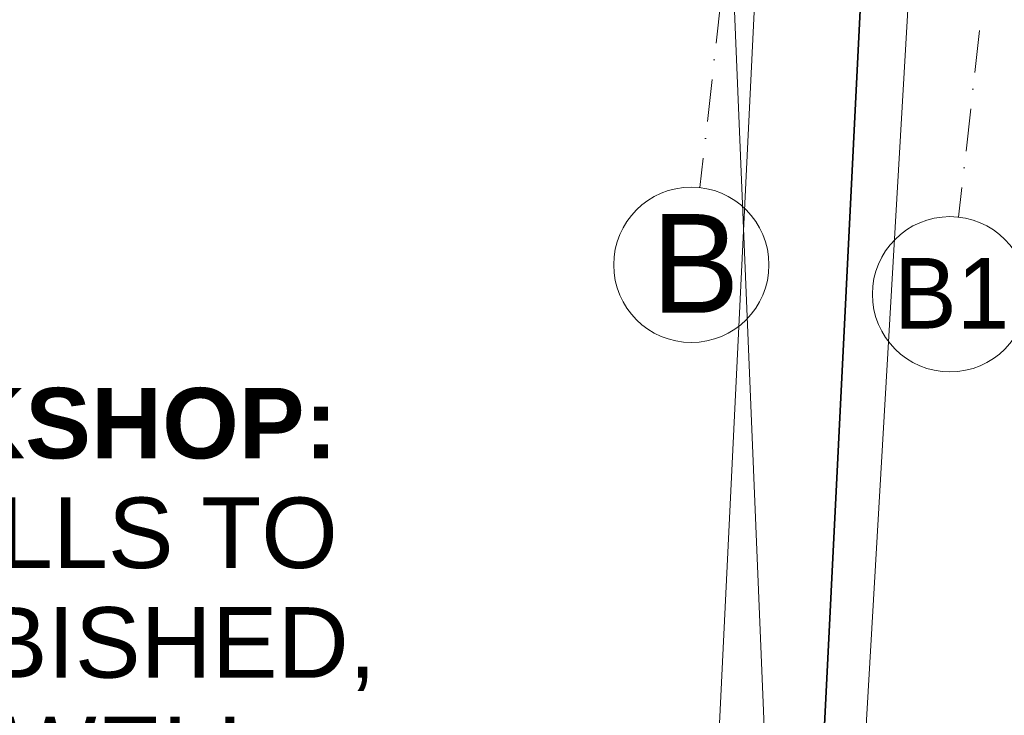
# Model space of a CAD drawing. Header units: millimetres. Extents: x -738537 to 1850049, y -250217 to 604013.
# Tile 24 of 220: x -622895 to -619407, y 76888 to 79352. Entities that reach past the tile are written whole.
import ezdxf

# ---------------------------------------------------------------- set-up
doc = ezdxf.new("R2010")
doc.units = ezdxf.units.MM
doc.header["$MEASUREMENT"] = 0
doc.set_wipeout_variables(frame=1)
doc.linetypes.add('Dot & Dashed', pattern=[280, 150, -60, 0, -70])
doc.linetypes.add('Wipeout_Contour', pattern=[1000, 0, -1000])
for name, color, linetype, lineweight in [('C-GRID _Pen_No__5', 4, 'Continuous', 5), ('C_TEXT GA_Pen_No__6', 7, 'Continuous', 5), ('P_Pen_No__250', 255, 'Continuous', 13), ('PALLISADE FENCE_Pen_No__1', 214, 'Continuous', 35), ('TOPO_Pen_No__128', 9, 'Continuous', 0)]:
    doc.layers.add(name, color=color, linetype=linetype, lineweight=lineweight)
doc.layers.add('MARKETING', color=7, linetype='Continuous')
doc.layers.add('MARKETING_Pen_No__7', color=7, linetype='Continuous', lineweight=5, true_color=0x9f07ff)
doc.styles.add('GENERATED_STYLE_1', font='GOTHIC.TTF')
doc.styles.add('GENERATED_STYLE_6', font='arialbd.ttf')

# ---------------------------------------------------------------- blocks, each defined once
blk = doc.blocks.new('Fill_99', base_point=(0, 0))
at = {"color": 254, "linetype": 'Wipeout_Contour', "lineweight": 0, "ltscale": 3801491.66814994}
blk.add_wipeout([(-636355.7, 78745), (-629373.7, 80136.1), (-619584.7, 80543.1), (-619651.1, 81407.3), (-629462, 80817.5), (-636489.6, 79417.3)], dxfattribs=at).dxf.layer = 'MARKETING'

msp = doc.modelspace()

# ---------------------------------------------------------------- linework, layer by layer
at = {"layer": 'C-GRID _Pen_No__5', "color": 4, "linetype": 'Dot & Dashed', "lineweight": 5}
msp.add_line((-619568.9, 78652.5), (-619568.9, 78652.5), dxfattribs=at)
at = {"layer": 'C-GRID _Pen_No__5', "color": 4, "linetype": 'Continuous', "lineweight": 5}
msp.add_circle((-619599.5, 78379.2), 275, dxfattribs=at)
at = {"layer": 'P_Pen_No__250', "color": 255, "linetype": 'Continuous', "lineweight": 13, "flags": 128}
msp.add_lwpolyline([(-620186.5, 75137.1), (-620432, 81064.6)], dxfattribs=at)

# ---------------------------------------------------------------- texts
at = {"layer": 'C-GRID _Pen_No__5', "color": 4, "linetype": 'Continuous', "lineweight": 5, "attachment_point": 1, "style": 'GENERATED_STYLE_1'}
for s, insert, char_height in [('\\A1;{\\pql;\\pt0;\\fCentury Gothic|b0|i0|c0|p34;B}', (-620657.4, 78663.5), 350), ('\\A1;{\\pql;\\pt0;\\fCentury Gothic|b0|i0|c0|p34;B1}', (-619798.4, 78507.8), 250)]:
    msp.add_mtext(s, dxfattribs=dict(at, insert=insert, char_height=char_height))
at = {"layer": 'C_TEXT GA_Pen_No__6', "color": 18, "linetype": 'Continuous', "lineweight": 5, "true_color": 0x000000, "insert": (-625979, 76755.9), "char_height": 250, "width": 4556.168, "attachment_point": 4, "line_spacing_factor": 0.931811, "style": 'GENERATED_STYLE_6'}
msp.add_mtext('\\A1;{\\pql;\\fArial|b1|i0|c0|p34;MILLRIGHT WORKSHOP\\fArial|b1|i0|c0|p34;:\\fArial|b0|i0|c0|p34; ALL EXISTING WALLS TO BE FULLY REFURBISHED, INSIDE AND OUT, WELL. REFER TO FINISHES SCHEDULE FOR FINISES SPEC.}', dxfattribs=at)

# ---------------------------------------------------------------- next in the draw order: block references
at = {"layer": 'MARKETING_Pen_No__7', "color": 190, "linetype": 'Continuous', "lineweight": 5, "true_color": 0x9f07ff}
msp.add_blockref('Fill_99', (0, 0), dxfattribs=at)

# ---------------------------------------------------------------- next in the draw order: linework, layer by layer
at = {"layer": 'C-GRID _Pen_No__5', "color": 4, "linetype": 'Dot & Dashed', "lineweight": 5}
for p, q in [((-618446.1, 96954.7), (-620485.1, 78756.8)), ((-617529.8, 96850.4), (-619568.9, 78652.5)), ((-620485.1, 78756.8), (-620485.1, 78756.8))]:
    msp.add_line(p, q, dxfattribs=at)
at = {"layer": 'C-GRID _Pen_No__5', "color": 4, "linetype": 'Continuous', "lineweight": 5}
msp.add_circle((-620515.8, 78483.5), 275, dxfattribs=at)
at = {"layer": 'PALLISADE FENCE_Pen_No__1', "color": 18, "linetype": 'Continuous', "lineweight": 35, "true_color": 0x000000}
msp.add_line((-620093.7, 75849.1), (-619818.5, 81395), dxfattribs=at)
at = {"layer": 'TOPO_Pen_No__128', "color": 9, "linetype": 'Continuous', "lineweight": 0}
for p, q in [((-621428.2, 50550), (-619646.4, 81143.6)), ((-620464.9, 75857.9), (-620231.8, 80648.2))]:
    msp.add_line(p, q, dxfattribs=at)

doc.saveas('drawing.dxf')
